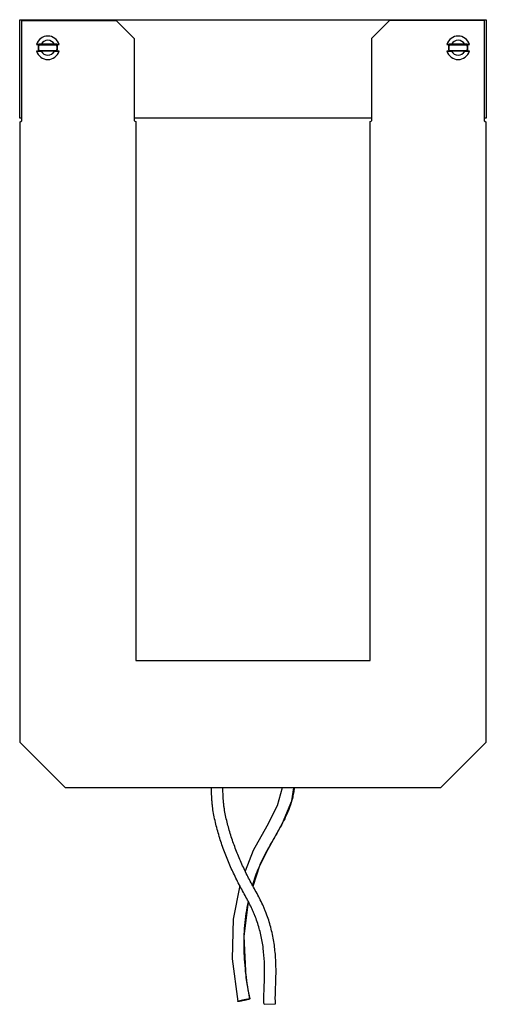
# Model space of a CAD drawing. Header units: millimetres. Extents: x 50 to 175, y 22 to 286.
import ezdxf

# ---------------------------------------------------------------- set-up
doc = ezdxf.new("R2010")
doc.units = ezdxf.units.MM
doc.header["$LTSCALE"] = 20.246439
doc.layers.get('0').update_dxf_attribs({"linetype": 'CONTINUOUS'})

msp = doc.modelspace()

# ---------------------------------------------------------------- linework, layer by layer
at = {"color": 7, "linetype": 'Continuous'}
for p, q in [((50.12, 260.03), (50.12, 286.46)), ((50.12, 286.46), (175.19, 286.46)), ((50.7, 259.31), (50.7, 286.26)), ((50.7, 286.26), (75.96, 286.26)), ((75.96, 286.26), (80.78, 281.44)), ((144.52, 281.5), (149.32, 286.3)), ((149.32, 286.3), (174.6, 286.3)), ((174.6, 286.3), (174.6, 259.31)), ((175.19, 286.46), (175.19, 260.03)), ((80.78, 281.44), (80.78, 259.32)), ((144.52, 259.32), (144.52, 281.5)), ((54.63, 279.81), (54.64, 279.81)), ((54.64, 278.03), (54.63, 278.03)), ((54.64, 279.81), (55.31, 279.79)), ((55.31, 278.04), (54.64, 278.03)), ((55.23, 279.52), (55.13, 279.52)), ((55.13, 278.32), (55.23, 278.32)), ((55.29, 279.74), (60.02, 279.74)), ((60.02, 278.1), (55.29, 278.1)), ((59.41, 279.87), (55.89, 279.87)), ((59.41, 277.97), (55.89, 277.97)), ((60, 279.79), (60.67, 279.81)), ((60.67, 278.03), (60, 278.04)), ((60.17, 279.52), (60.08, 279.52)), ((60.08, 278.32), (60.17, 278.32)), ((60.67, 279.81), (60.68, 279.81)), ((60.68, 278.03), (60.67, 278.03)), ((164.63, 279.81), (164.64, 279.81)), ((164.64, 278.03), (164.63, 278.03)), ((164.64, 279.81), (165.31, 279.79)), ((165.31, 278.04), (164.64, 278.03)), ((165.23, 279.52), (165.13, 279.52)), ((165.13, 278.32), (165.22, 278.32)), ((165.29, 279.74), (170.02, 279.74)), ((170.02, 278.1), (165.29, 278.1)), ((169.41, 279.87), (165.89, 279.87)), ((169.41, 277.97), (165.89, 277.97)), ((170, 279.79), (170.67, 279.81)), ((170.67, 278.03), (170, 278.04)), ((170.17, 279.52), (170.08, 279.52)), ((170.08, 278.32), (170.17, 278.32)), ((170.67, 279.81), (170.68, 279.81)), ((170.68, 278.03), (170.67, 278.03)), ((50.7, 260.03), (50.12, 260.03)), ((50.27, 259.09), (50.7, 259.31)), ((50.27, 92.47), (50.27, 259.09)), ((144.52, 260.03), (80.78, 260.03)), ((80.78, 259.32), (81.23, 259.1)), ((81.23, 259.1), (81.23, 114.49)), ((144.09, 259.1), (144.52, 259.32)), ((144.09, 114.49), (144.09, 259.1)), ((175.19, 260.03), (174.6, 260.03)), ((174.6, 259.31), (175.04, 259.09)), ((175.04, 259.09), (175.04, 92.47)), ((81.23, 114.49), (144.09, 114.49)), ((62.42, 80.32), (50.27, 92.47)), ((175.04, 92.47), (162.89, 80.32)), ((162.89, 80.32), (62.42, 80.32)), ((123.11, 76.86), (123.58, 80.36)), ((108.68, 23.01), (108.61, 23.02)), ((111.77, 23.72), (111.84, 23.7)), ((115.63, 22.24), (118.68, 22.4))]:
    msp.add_line(p, q, dxfattribs=at)
for points in [[(120.45, 80.32), (119.15, 75.48), (116.39, 70.03), (112.74, 63.53), (110.55, 58.01)], [(112.68, 53.94), (114.51, 59.53), (116.68, 63.9), (120.61, 70.86), (123.11, 76.86)], [(109.13, 54.11), (107.3, 45.11), (107.07, 34.47), (108.61, 23.02)], [(111.84, 23.7), (110.87, 29.35), (110.28, 40.53), (111.43, 49.73)]]:
    msp.add_lwpolyline(points, dxfattribs=at)
for centre, radius, start, end in [((57.65, 278.92), 3.15, 16.3903, 163.6097), ((57.65, 278.92), 2, 28.3594, 151.6407), ((167.65, 278.92), 3.15, 16.3903, 163.6097), ((167.65, 278.92), 2, 28.3594, 151.6407), ((57.65, 278.92), 3.15, 196.3903, 343.6097), ((71.92, -342.45), 622.52, 91.47549, 91.59092), ((68.59, 775.93), 498.12, 268.3947, 268.539), ((57.65, 278.92), 2.62, 160.9323, 199.1113), ((57.65, 278.92), 2.5, 165.7002, 194.6285), ((57.65, 278.92), 2.5, 159.4937, 160.9146), ((57.65, 278.92), 2.5, 199.0854, 200.5063), ((57.65, 278.92), 2, 208.3594, 331.6407), ((46.71, -218.08), 498.11, 88.3947, 88.5389), ((43.38, 900.29), 622.53, 271.47546, 271.59089), ((57.65, 278.92), 2.5, 347.5751, 20.5063), ((57.65, 278.92), 2.5, 339.4937, 340.9146), ((57.65, 278.92), 2.62, 340.9326, 19.1116), ((167.65, 278.92), 3.15, 196.3903, 343.6097), ((181.92, -342.45), 622.52, 91.47549, 91.59092), ((178.59, 775.93), 498.12, 268.3947, 268.539), ((167.65, 278.91), 2.62, 160.6891, 198.9366), ((167.65, 278.92), 2.5, 165.3312, 196.3182), ((167.65, 278.92), 2.5, 159.4937, 160.9146), ((167.65, 278.92), 2.5, 199.0854, 200.5063), ((167.65, 278.92), 2, 208.3594, 331.6407), ((156.71, -218.08), 498.11, 88.3947, 88.5389), ((153.38, 900.29), 622.53, 271.47546, 271.59089), ((167.65, 278.92), 2.5, 19.0854, 20.5063), ((167.65, 278.92), 2.5, 339.4937, 340.9146), ((167.65, 278.92), 2.5, 348.1169, 11.2031), ((167.65, 278.91), 2.62, 339.8108, 19.2864)]:
    msp.add_arc(centre, radius, start, end, dxfattribs=at)
for points, knots in [([(115.63, 22.24), (115.59, 22.89), (115.57, 24.19), (115.63, 26.13), (115.7, 27.72), (115.74, 28.99), (115.77, 30.23), (115.78, 31.77), (115.71, 34.22), (115.46, 37.27), (114.93, 40.27), (114.34, 42.63), (113.8, 44.37), (113.28, 45.79), (112.82, 46.91), (112.32, 48.02), (111.64, 49.39), (110.77, 51.03), (109.85, 52.69), (108.94, 54.37), (108.07, 56.09), (106.96, 58.41), (105.68, 61.37), (104.31, 64.99), (103.34, 68.08), (102.69, 70.59), (102.26, 72.51), (101.97, 74.12), (101.79, 75.42), (101.69, 76.41), (101.61, 77.4), (101.57, 78.39), (101.55, 79.36), (101.54, 80), (101.54, 80.32)], [0, 0, 0, 0, 0.032203, 0.064168, 0.095684, 0.111211, 0.126614, 0.157167, 0.187513, 0.247722, 0.307857, 0.337931, 0.367936, 0.397841, 0.412739, 0.427656, 0.45777, 0.488408, 0.519557, 0.551185, 0.583017, 0.614829, 0.678443, 0.742203, 0.806187, 0.838264, 0.870481, 0.902907, 0.919213, 0.935596, 0.952007, 0.968277, 0.984268, 1, 1, 1, 1]), ([(118.68, 22.4), (118.65, 22.99), (118.63, 24.19), (118.69, 26.03), (118.75, 27.6), (118.8, 28.88), (118.83, 30.17), (118.84, 31.78), (118.78, 33.72), (118.66, 35.67), (118.39, 38.26), (117.94, 40.84), (117.3, 43.39), (116.73, 45.28), (116.16, 46.82), (115.66, 48.04), (115.13, 49.24), (114.42, 50.69), (113.51, 52.38), (112.6, 54.04), (111.41, 56.23), (110.04, 59), (108.57, 62.39), (107.25, 65.85), (106.33, 68.78), (105.7, 71.15), (105.3, 72.94), (105.02, 74.43), (104.85, 75.62), (104.75, 76.52), (104.68, 77.41), (104.63, 78.31), (104.61, 79.23), (104.6, 79.84), (104.6, 80.15)], [0, 0, 0, 0, 0.029349, 0.059891, 0.09137, 0.107354, 0.123393, 0.155511, 0.18762, 0.219794, 0.252098, 0.317125, 0.349771, 0.382456, 0.41515, 0.431509, 0.447822, 0.480137, 0.511964, 0.543322, 0.574191, 0.63544, 0.696741, 0.757977, 0.818986, 0.849424, 0.87977, 0.909903, 0.924851, 0.939698, 0.954481, 0.969358, 0.984528, 1, 1, 1, 1]), ([(123.71, 80.32), (123.67, 79.83), (123.53, 78.86), (123.33, 77.9), (123.21, 77.43)], [0, 0, 0, 0, 0.50362, 1, 1, 1, 1]), ([(123.21, 77.43), (123.17, 77.29), (123.02, 76.73), (122.85, 76.18), (122.71, 75.77)], [0, 0, 0, 0, 0.250948, 1, 1, 1, 1]), ([(122.71, 75.77), (122.61, 75.45), (122.15, 74.18), (121.6, 72.95), (121.16, 72.05)], [0, 0, 0, 0, 0.251011, 1, 1, 1, 1]), ([(121.16, 72.05), (120.79, 71.28), (119.99, 69.77), (118.72, 67.55), (117.65, 65.73), (116.82, 64.27), (116.23, 63.19), (115.66, 62.1), (114.94, 60.64), (114.11, 58.8), (113.24, 56.55), (112.72, 55.02), (112.49, 54.25)], [0, 0, 0, 0, 0.129596, 0.258459, 0.386002, 0.449026, 0.511411, 0.573162, 0.634553, 0.756884, 0.878649, 1, 1, 1, 1]), ([(111.34, 49.86), (110.89, 47.72), (110.41, 44.48), (110.17, 40.11), (110.18, 36.81), (110.35, 33.52), (110.67, 30.23), (111.14, 26.96), (111.55, 24.79), (111.77, 23.72)], [0, 0, 0, 0, 0.248362, 0.372987, 0.498125, 0.623612, 0.749077, 0.874512, 1, 1, 1, 1]), ([(108.61, 23.02), (108.61, 23.02), (108.62, 23.03), (108.64, 23.04), (108.67, 23.06), (108.74, 23.09), (108.86, 23.13), (109.03, 23.18), (109.25, 23.23), (109.48, 23.29), (109.72, 23.35), (109.98, 23.41), (110.26, 23.47), (110.63, 23.55), (110.99, 23.61), (111.32, 23.67), (111.51, 23.7), (111.66, 23.71), (111.74, 23.72), (111.77, 23.72)], [0, 0, 0, 0, 0.003397, 0.010332, 0.021387, 0.036588, 0.079183, 0.13659, 0.205142, 0.280522, 0.358093, 0.438699, 0.525311, 0.615934, 0.789601, 0.863663, 0.924476, 0.969846, 1, 1, 1, 1]), ([(111.79, 23.67), (111.76, 23.66), (111.69, 23.63), (111.56, 23.59), (111.39, 23.54), (111.12, 23.47), (110.75, 23.38), (110.27, 23.27), (109.77, 23.17), (109.36, 23.09), (109.07, 23.05), (108.91, 23.02), (108.78, 23.01), (108.71, 23.01), (108.68, 23.01)], [0, 0, 0, 0, 0.029908, 0.073504, 0.129084, 0.193655, 0.335828, 0.489103, 0.657025, 0.813328, 0.87877, 0.932269, 0.972568, 1, 1, 1, 1]), ([(111.84, 23.7), (111.84, 23.7), (111.84, 23.7), (111.82, 23.68), (111.8, 23.67), (111.79, 23.67)], [0, 0, 0, 0, 0.112851, 0.304514, 1, 1, 1, 1])]:
    msp.add_open_spline(points, degree=3, knots=knots, dxfattribs=at)

doc.saveas('drawing.dxf')
